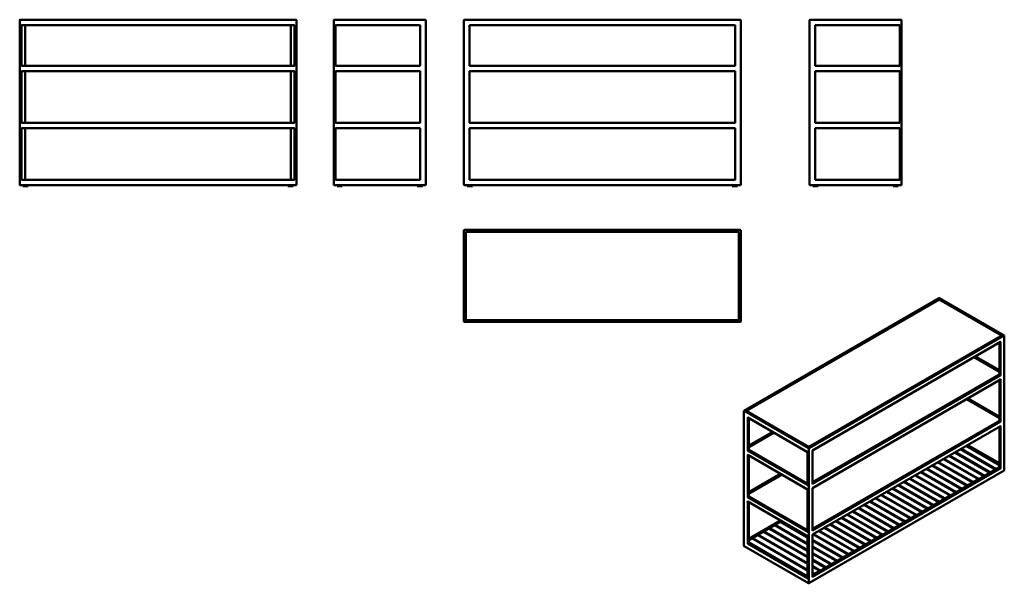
# Model space of a CAD drawing. Header units: millimetres. Extents: x 295 to 5650, y 695 to 3759.
import ezdxf

# ---------------------------------------------------------------- set-up
doc = ezdxf.new("R2010")
doc.units = ezdxf.units.MM
doc.header["$LTSCALE"] = 14.285714
doc.layers.add('Visible (ANSI)', color=7, linetype='Continuous', lineweight=50)
doc.layers.add('Visible Narrow (ANSI)', color=7, linetype='Continuous', lineweight=35)

msp = doc.modelspace()

# ---------------------------------------------------------------- linework, layer by layer
at = {"layer": 'Visible (ANSI)'}
for p, q in [((295.1, 3757.5), (295.1, 2861.5)), ((1798.1, 3759.5), (297.1, 3759.5)), ((1800.1, 2861.5), (1800.1, 3757.5)), ((2003.4, 3757.5), (2003.4, 2861.5)), ((2501.4, 3759.5), (2005.4, 3759.5)), ((2503.4, 2861.5), (2503.4, 3757.5)), ((2711.6, 3757.5), (2711.6, 2861.5)), ((4214.6, 3759.5), (2713.6, 3759.5)), ((4216.6, 2861.5), (4216.6, 3757.5)), ((4591.4, 3757.5), (4591.4, 2861.5)), ((5089.4, 3759.5), (4593.4, 3759.5)), ((5091.4, 2861.5), (5091.4, 3757.5)), ((305.1, 3729.5), (303.1, 3731.5)), ((305.1, 3729.5), (1790.1, 3729.5)), ((305.1, 3509.5), (305.1, 3729.5)), ((325.1, 3509.5), (325.1, 3729.5)), ((1770.1, 3729.5), (1770.1, 3509.5)), ((1790.1, 3729.5), (1792.1, 3731.5)), ((1790.1, 3729.5), (1790.1, 3509.5)), ((2013.4, 3729.5), (2011.4, 3731.5)), ((2013.4, 3509.5), (2013.4, 3729.5)), ((2013.4, 3729.5), (2473.4, 3729.5)), ((2473.4, 3729.5), (2475.4, 3731.5)), ((2473.4, 3729.5), (2473.4, 3509.5)), ((2741.6, 3729.5), (2739.6, 3731.5)), ((2741.6, 3509.5), (2741.6, 3729.5)), ((2741.6, 3729.5), (4186.6, 3729.5)), ((4186.6, 3729.5), (4188.6, 3731.5)), ((4186.6, 3729.5), (4186.6, 3509.5)), ((4621.4, 3729.5), (4619.4, 3731.5)), ((4621.4, 3729.5), (5081.4, 3729.5)), ((4621.4, 3509.5), (4621.4, 3729.5)), ((5081.4, 3729.5), (5083.4, 3731.5)), ((5081.4, 3729.5), (5081.4, 3509.5)), ((305.1, 3509.5), (303.1, 3507.5)), ((305.1, 3479.5), (303.1, 3481.5)), ((1790.1, 3509.5), (305.1, 3509.5)), ((1792.1, 3507.5), (1790.1, 3509.5)), ((1790.1, 3479.5), (1792.1, 3481.5)), ((2013.4, 3509.5), (2011.4, 3507.5)), ((2013.4, 3479.5), (2011.4, 3481.5)), ((2473.4, 3509.5), (2013.4, 3509.5)), ((2475.4, 3507.5), (2473.4, 3509.5)), ((2473.4, 3479.5), (2475.4, 3481.5)), ((2741.6, 3509.5), (2739.6, 3507.5)), ((2741.6, 3479.5), (2739.6, 3481.5)), ((4186.6, 3509.5), (2741.6, 3509.5)), ((4188.6, 3507.5), (4186.6, 3509.5)), ((4186.6, 3479.5), (4188.6, 3481.5)), ((4621.4, 3509.5), (4619.4, 3507.5)), ((4621.4, 3479.5), (4619.4, 3481.5)), ((5081.4, 3509.5), (4621.4, 3509.5)), ((5083.4, 3507.5), (5081.4, 3509.5)), ((5081.4, 3479.5), (5083.4, 3481.5)), ((305.1, 3479.5), (1790.1, 3479.5)), ((305.1, 3199.5), (305.1, 3479.5)), ((325.1, 3199.5), (325.1, 3479.5)), ((1770.1, 3479.5), (1770.1, 3199.5)), ((1790.1, 3479.5), (1790.1, 3199.5)), ((2013.4, 3479.5), (2473.4, 3479.5)), ((2013.4, 3199.5), (2013.4, 3479.5)), ((2473.4, 3479.5), (2473.4, 3199.5)), ((2741.6, 3199.5), (2741.6, 3479.5)), ((2741.6, 3479.5), (4186.6, 3479.5)), ((4186.6, 3479.5), (4186.6, 3199.5)), ((4621.4, 3479.5), (5081.4, 3479.5)), ((4621.4, 3199.5), (4621.4, 3479.5)), ((5081.4, 3479.5), (5081.4, 3199.5)), ((305.1, 3199.5), (303.1, 3197.5)), ((305.1, 3169.5), (303.1, 3171.5)), ((1790.1, 3199.5), (305.1, 3199.5)), ((305.1, 2889.5), (305.1, 3169.5)), ((305.1, 3169.5), (1790.1, 3169.5)), ((325.1, 2889.5), (325.1, 3169.5)), ((1770.1, 3169.5), (1770.1, 2889.5)), ((1792.1, 3197.5), (1790.1, 3199.5)), ((1790.1, 3169.5), (1792.1, 3171.5)), ((1790.1, 3169.5), (1790.1, 2889.5)), ((2013.4, 3199.5), (2011.4, 3197.5)), ((2013.4, 3169.5), (2011.4, 3171.5)), ((2473.4, 3199.5), (2013.4, 3199.5)), ((2013.4, 3169.5), (2473.4, 3169.5)), ((2013.4, 2889.5), (2013.4, 3169.5)), ((2475.4, 3197.5), (2473.4, 3199.5)), ((2473.4, 3169.5), (2475.4, 3171.5)), ((2473.4, 3169.5), (2473.4, 2889.5)), ((2741.6, 3199.5), (2739.6, 3197.5)), ((2741.6, 3169.5), (2739.6, 3171.5)), ((4186.6, 3199.5), (2741.6, 3199.5)), ((2741.6, 2889.5), (2741.6, 3169.5)), ((2741.6, 3169.5), (4186.6, 3169.5)), ((4188.6, 3197.5), (4186.6, 3199.5)), ((4186.6, 3169.5), (4188.6, 3171.5)), ((4186.6, 3169.5), (4186.6, 2889.5)), ((4621.4, 3199.5), (4619.4, 3197.5)), ((4621.4, 3169.5), (4619.4, 3171.5)), ((5081.4, 3199.5), (4621.4, 3199.5)), ((4621.4, 2889.5), (4621.4, 3169.5)), ((4621.4, 3169.5), (5081.4, 3169.5)), ((5083.4, 3197.5), (5081.4, 3199.5)), ((5081.4, 3169.5), (5083.4, 3171.5)), ((5081.4, 3169.5), (5081.4, 2889.5)), ((297.1, 2859.5), (1798.1, 2859.5)), ((303.1, 2887.5), (305.1, 2889.5)), ((1790.1, 2889.5), (305.1, 2889.5)), ((313.1, 2859.5), (313.1, 2854.5)), ((313.1, 2854.5), (341.1, 2854.5)), ((341.1, 2859.5), (341.1, 2854.5)), ((1754.1, 2854.5), (1754.1, 2859.5)), ((1782.1, 2854.5), (1754.1, 2854.5)), ((1782.1, 2854.5), (1782.1, 2859.5)), ((1790.1, 2889.5), (1792.1, 2887.5)), ((2005.4, 2859.5), (2501.4, 2859.5)), ((2011.4, 2887.5), (2013.4, 2889.5)), ((2473.4, 2889.5), (2013.4, 2889.5)), ((2021.4, 2854.5), (2021.4, 2859.5)), ((2049.4, 2854.5), (2021.4, 2854.5)), ((2049.4, 2854.5), (2049.4, 2859.5)), ((2457.4, 2859.5), (2457.4, 2854.5)), ((2457.4, 2854.5), (2485.4, 2854.5)), ((2473.4, 2889.5), (2475.4, 2887.5)), ((2485.4, 2859.5), (2485.4, 2854.5)), ((2713.6, 2859.5), (4214.6, 2859.5)), ((2729.6, 2859.5), (2729.6, 2854.5)), ((2729.6, 2854.5), (2757.6, 2854.5)), ((2739.6, 2887.5), (2741.6, 2889.5)), ((4186.6, 2889.5), (2741.6, 2889.5)), ((2757.6, 2859.5), (2757.6, 2854.5)), ((4170.6, 2854.5), (4170.6, 2859.5)), ((4198.6, 2854.5), (4170.6, 2854.5)), ((4186.6, 2889.5), (4188.6, 2887.5)), ((4198.6, 2854.5), (4198.6, 2859.5)), ((4593.4, 2859.5), (5089.4, 2859.5)), ((4609.4, 2854.5), (4609.4, 2859.5)), ((4637.4, 2854.5), (4609.4, 2854.5)), ((4619.4, 2887.5), (4621.4, 2889.5)), ((5081.4, 2889.5), (4621.4, 2889.5)), ((4637.4, 2854.5), (4637.4, 2859.5)), ((5045.4, 2859.5), (5045.4, 2854.5)), ((5045.4, 2854.5), (5073.4, 2854.5)), ((5073.4, 2859.5), (5073.4, 2854.5)), ((5081.4, 2889.5), (5083.4, 2887.5)), ((2711.6, 2614.1), (2711.6, 2118.1)), ((4214.6, 2616.1), (2713.6, 2616.1)), ((2721.6, 2606.1), (2719.6, 2608.1)), ((2721.6, 2606.1), (4206.6, 2606.1)), ((2721.6, 2126.1), (2721.6, 2606.1)), ((2721.7, 2606), (2721.7, 2126.2)), ((2723.7, 2604), (2721.7, 2606)), ((4206.5, 2606), (2721.7, 2606)), ((4204.5, 2604), (4206.5, 2606)), ((4206.5, 2126.2), (4206.5, 2606)), ((4206.6, 2606.1), (4208.6, 2608.1)), ((4206.6, 2606.1), (4206.6, 2126.1)), ((4216.6, 2118.1), (4216.6, 2614.1)), ((5296.6, 2245.3), (4235.2, 1632.5)), ((5297.6, 2237.6), (4248.5, 1632)), ((5297.6, 2237.6), (5297.6, 2240.3)), ((5297.6, 2237), (5297.6, 2237.6)), ((5636.1, 2042.2), (5297.6, 2237.6)), ((5649.3, 2042.8), (5298.6, 2245.3)), ((2713.6, 2116.1), (4214.6, 2116.1)), ((2719.6, 2124.1), (2721.6, 2126.1)), ((4206.6, 2126.1), (2721.6, 2126.1)), ((2721.7, 2126.2), (2723.7, 2128.2)), ((2721.7, 2126.2), (4206.5, 2126.2)), ((4204.5, 2128.2), (4206.5, 2126.2)), ((4206.6, 2126.1), (4208.6, 2124.1)), ((5637.8, 2042.2), (4587, 1435.5)), ((5650.3, 1309.5), (5650.3, 2041.1)), ((5629.9, 2006.9), (4607.4, 1416.5)), ((5623.7, 1830), (5623.7, 2003.3)), ((5493.9, 1928.4), (5623.7, 1853.5)), ((5623.7, 1845.2), (5486.8, 1924.3)), ((5623.7, 1830), (4607.4, 1243.2)), ((5624.3, 1829.6), (5623.7, 1830)), ((5624.3, 1829.6), (5628.5, 1827.2)), ((5631.4, 1825.5), (5628.5, 1827.2)), ((5629.9, 1802.8), (4607.4, 1212.4)), ((5623.7, 1576.8), (5623.7, 1799.2)), ((5623.7, 1592.1), (5444.4, 1695.7)), ((5451.5, 1699.8), (5623.7, 1600.4)), ((4234.2, 899.2), (4234.2, 1630.8)), ((4587, 1435.5), (4246.7, 1632)), ((4580.7, 1408.4), (4254.6, 1596.6)), ((4260.9, 1419.7), (4260.9, 1593)), ((5623.7, 1576.8), (4607.4, 990)), ((5624.3, 1576.5), (5623.7, 1576.8)), ((5624.3, 1576.5), (5628.5, 1574.1)), ((5631.4, 1572.4), (5628.5, 1574.1)), ((4260.9, 1443.2), (4390.6, 1518.1)), ((4397.8, 1514), (4260.9, 1435)), ((5629.9, 1549.7), (4607.4, 959.3)), ((5623.7, 1323.7), (5623.7, 1546.1)), ((5623.7, 1347.3), (5451.5, 1446.7)), ((4256, 1416.9), (4253.2, 1415.2)), ((4580.7, 1204.3), (4254.6, 1392.5)), ((4256, 1416.9), (4260.3, 1419.3)), ((4260.9, 1419.7), (4260.3, 1419.3)), ((4580.7, 1235), (4260.9, 1419.7)), ((4580.7, 1408.4), (4581.3, 1408.7)), ((4580.7, 1227.8), (4580.7, 1408.4)), ((4587, 1435.5), (4587, 1438.2)), ((4587, 1434.8), (4587, 1435.5)), ((4607.4, 1416.5), (4606.8, 1416.9)), ((4607.4, 1236), (4607.4, 1416.5)), ((5381.4, 1406.2), (5572.5, 1295.9)), ((5384, 1407.7), (5575, 1297.4)), ((5412.3, 1424), (5603.3, 1313.7)), ((5414.8, 1425.5), (5605.8, 1315.2)), ((5443.1, 1441.8), (5623.7, 1337.5)), ((4260.9, 1166.6), (4260.9, 1388.9)), ((5288.9, 1352.8), (5480, 1242.5)), ((5291.5, 1354.3), (5482.5, 1244)), ((5319.8, 1370.6), (5510.8, 1260.3)), ((5322.3, 1372.1), (5513.3, 1261.8)), ((5350.6, 1388.4), (5541.6, 1278.1)), ((5353.1, 1389.9), (5544.2, 1279.6)), ((4260.9, 1190.1), (4433.1, 1289.5)), ((4440.2, 1285.4), (4260.9, 1181.8)), ((4588, 695), (5649.3, 1307.8)), ((5623.7, 1323.7), (4607.4, 736.9)), ((5196.4, 1299.4), (5387.5, 1189.1)), ((5199, 1300.9), (5390, 1190.6)), ((5227.3, 1317.2), (5418.3, 1206.9)), ((5229.8, 1318.7), (5420.9, 1208.4)), ((5258.1, 1335), (5449.1, 1224.7)), ((5260.6, 1336.5), (5451.7, 1226.2)), ((5572.5, 1295.9), (5544.2, 1279.6)), ((5572.5, 1294.1), (5572.5, 1295.9)), ((5603.3, 1313.7), (5575, 1297.4)), ((5575, 1297.4), (5575, 1295.6)), ((5603.3, 1311.9), (5603.3, 1313.7)), ((5623.7, 1325.5), (5605.8, 1315.2)), ((5605.8, 1315.2), (5605.8, 1313.4)), ((5623.7, 1323.7), (5624.3, 1323.4)), ((5628.5, 1320.9), (5624.3, 1323.4)), ((5628.5, 1320.9), (5631.4, 1319.3)), ((5104, 1246), (5295, 1135.7)), ((5106.5, 1247.5), (5297.5, 1137.2)), ((5134.8, 1263.8), (5325.8, 1153.5)), ((5137.3, 1265.3), (5328.4, 1155)), ((5165.6, 1281.6), (5356.7, 1171.3)), ((5168.2, 1283.1), (5359.2, 1172.8)), ((5480, 1242.5), (5451.7, 1226.2)), ((5480, 1240.7), (5480, 1242.5)), ((5510.8, 1260.3), (5482.5, 1244)), ((5482.5, 1244), (5482.5, 1242.2)), ((5510.8, 1258.5), (5510.8, 1260.3)), ((5541.6, 1278.1), (5513.3, 1261.8)), ((5513.3, 1261.8), (5513.3, 1260)), ((5541.6, 1276.3), (5541.6, 1278.1)), ((5544.2, 1279.6), (5544.2, 1277.8)), ((4580.7, 1204.3), (4581.3, 1204.6)), ((4580.7, 974.7), (4580.7, 1204.3)), ((4607.4, 1212.4), (4606.8, 1212.8)), ((4607.4, 982.8), (4607.4, 1212.4)), ((5011.5, 1192.6), (5202.5, 1082.3)), ((5014, 1194.1), (5205, 1083.8)), ((5042.3, 1210.4), (5233.3, 1100.1)), ((5044.8, 1211.9), (5235.9, 1101.6)), ((5073.1, 1228.2), (5264.2, 1117.9)), ((5075.7, 1229.7), (5266.7, 1119.4)), ((5387.5, 1189.1), (5359.2, 1172.8)), ((5387.5, 1187.3), (5387.5, 1189.1)), ((5418.3, 1206.9), (5390, 1190.6)), ((5390, 1190.6), (5390, 1188.8)), ((5418.3, 1205.1), (5418.3, 1206.9)), ((5449.1, 1224.7), (5420.9, 1208.4)), ((5420.9, 1208.4), (5420.9, 1206.6)), ((5449.1, 1222.9), (5449.1, 1224.7)), ((5451.7, 1226.2), (5451.7, 1224.4)), ((4256, 1163.8), (4253.2, 1162.1)), ((4580.7, 951.1), (4254.6, 1139.4)), ((4256, 1163.8), (4260.3, 1166.2)), ((4260.9, 1166.6), (4260.3, 1166.2)), ((4580.7, 981.9), (4260.9, 1166.6)), ((4260.9, 913.4), (4260.9, 1135.8)), ((4919, 1139.2), (5110, 1028.9)), ((4921.5, 1140.7), (5112.6, 1030.4)), ((4949.8, 1157), (5140.8, 1046.7)), ((4952.3, 1158.5), (5143.4, 1048.2)), ((4980.6, 1174.8), (5171.7, 1064.5)), ((4983.2, 1176.3), (5174.2, 1066)), ((5295, 1135.7), (5266.7, 1119.4)), ((5295, 1133.9), (5295, 1135.7)), ((5325.8, 1153.5), (5297.5, 1137.2)), ((5297.5, 1137.2), (5297.5, 1135.4)), ((5325.8, 1151.7), (5325.8, 1153.5)), ((5356.7, 1171.3), (5328.4, 1155)), ((5328.4, 1155), (5328.4, 1153.2)), ((5356.7, 1169.5), (5356.7, 1171.3)), ((5359.2, 1172.8), (5359.2, 1171)), ((4826.5, 1085.8), (5017.5, 975.5)), ((4829, 1087.3), (5020.1, 977)), ((4857.3, 1103.6), (5048.4, 993.3)), ((4859.9, 1105.1), (5050.9, 994.8)), ((4888.1, 1121.4), (5079.2, 1011.1)), ((4890.7, 1122.9), (5081.7, 1012.6)), ((5202.5, 1082.3), (5174.2, 1066)), ((5202.5, 1080.5), (5202.5, 1082.3)), ((5233.3, 1100.1), (5205, 1083.8)), ((5205, 1083.8), (5205, 1082)), ((5233.3, 1098.3), (5233.3, 1100.1)), ((5264.2, 1117.9), (5235.9, 1101.6)), ((5235.9, 1101.6), (5235.9, 1099.8)), ((5264.2, 1116.1), (5264.2, 1117.9)), ((5266.7, 1119.4), (5266.7, 1117.6)), ((4433.1, 1036.4), (4260.9, 937)), ((4404.6, 1011.9), (4432.9, 1028.3)), ((4432.9, 1028.3), (4580.7, 942.9)), ((4435.4, 1029.7), (4440, 1032.4)), ((4435.4, 1029.7), (4580.7, 945.9)), ((4435.4, 1026.8), (4435.4, 1029.7)), ((4734, 1032.4), (4925, 922.1)), ((4736.5, 1033.9), (4927.6, 923.6)), ((4764.8, 1050.2), (4955.9, 939.9)), ((4767.4, 1051.7), (4958.4, 941.4)), ((4795.7, 1068), (4986.7, 957.7)), ((4798.2, 1069.5), (4989.2, 959.2)), ((5110, 1028.9), (5081.7, 1012.6)), ((5110, 1027.1), (5110, 1028.9)), ((5140.8, 1046.7), (5112.6, 1030.4)), ((5112.6, 1030.4), (5112.6, 1028.6)), ((5140.8, 1044.9), (5140.8, 1046.7)), ((5171.7, 1064.5), (5143.4, 1048.2)), ((5143.4, 1048.2), (5143.4, 1046.4)), ((5171.7, 1062.7), (5171.7, 1064.5)), ((5174.2, 1066), (5174.2, 1064.2)), ((4312.1, 958.5), (4340.4, 974.9)), ((4340.4, 974.9), (4580.7, 836.1)), ((4342.9, 976.3), (4371.2, 992.7)), ((4342.9, 976.3), (4580.7, 839.1)), ((4342.9, 973.4), (4342.9, 976.3)), ((4371.2, 992.7), (4580.7, 871.7)), ((4373.8, 994.1), (4402.1, 1010.5)), ((4373.8, 994.1), (4580.7, 874.7)), ((4373.8, 991.2), (4373.8, 994.1)), ((4402.1, 1010.5), (4580.7, 907.3)), ((4404.6, 1011.9), (4580.7, 910.3)), ((4404.6, 1009), (4404.6, 1011.9)), ((4641.5, 979), (4832.5, 868.7)), ((4644, 980.5), (4835.1, 870.2)), ((4672.3, 996.8), (4863.4, 886.5)), ((4674.9, 998.3), (4865.9, 888)), ((4703.2, 1014.6), (4894.2, 904.3)), ((4705.7, 1016.1), (4896.7, 905.8)), ((5017.5, 975.5), (4989.2, 959.2)), ((5017.5, 973.7), (5017.5, 975.5)), ((5048.4, 993.3), (5020.1, 977)), ((5020.1, 977), (5020.1, 975.2)), ((5048.4, 991.5), (5048.4, 993.3)), ((5079.2, 1011.1), (5050.9, 994.8)), ((5050.9, 994.8), (5050.9, 993)), ((5079.2, 1009.3), (5079.2, 1011.1)), ((5081.7, 1012.6), (5081.7, 1010.8)), ((4253.2, 909), (4256, 910.7)), ((4260.3, 913.1), (4256, 910.7)), ((4260.3, 913.1), (4260.9, 913.4)), ((4260.9, 929), (4278.7, 939.3)), ((4260.9, 916.9), (4580.7, 732.3)), ((4580.7, 728.8), (4260.9, 913.4)), ((4278.7, 939.3), (4580.7, 764.9)), ((4281.3, 940.7), (4309.6, 957.1)), ((4281.3, 940.7), (4580.7, 767.9)), ((4281.3, 937.8), (4281.3, 940.7)), ((4309.6, 957.1), (4580.7, 800.5)), ((4312.1, 958.5), (4580.7, 803.5)), ((4312.1, 955.6), (4312.1, 958.5)), ((4580.7, 951.1), (4581.3, 951.5)), ((4580.7, 721.6), (4580.7, 951.1)), ((4607.4, 959.3), (4606.8, 959.6)), ((4607.4, 729.7), (4607.4, 959.3)), ((4607.4, 930.5), (4773.4, 834.6)), ((4607.4, 927.5), (4770.9, 833.1)), ((4610.7, 961.2), (4801.7, 850.9)), ((4613.2, 962.7), (4804.3, 852.4)), ((4925, 922.1), (4896.7, 905.8)), ((4925, 920.3), (4925, 922.1)), ((4955.9, 939.9), (4927.6, 923.6)), ((4927.6, 923.6), (4927.6, 921.8)), ((4955.9, 938.1), (4955.9, 939.9)), ((4986.7, 957.7), (4958.4, 941.4)), ((4958.4, 941.4), (4958.4, 939.6)), ((4986.7, 955.9), (4986.7, 957.7)), ((4989.2, 959.2), (4989.2, 957.4)), ((4235.2, 897.5), (4586, 695)), ((4607.4, 894.9), (4742.6, 816.8)), ((4607.4, 891.9), (4740.1, 815.3)), ((4607.4, 859.3), (4711.8, 799)), ((4832.5, 868.7), (4804.3, 852.4)), ((4832.5, 867), (4832.5, 868.7)), ((4863.4, 886.5), (4835.1, 870.2)), ((4835.1, 870.2), (4835.1, 868.4)), ((4863.4, 884.8), (4863.4, 886.5)), ((4894.2, 904.3), (4865.9, 888)), ((4865.9, 888), (4865.9, 886.2)), ((4894.2, 902.5), (4894.2, 904.3)), ((4896.7, 905.8), (4896.7, 904)), ((4607.4, 856.3), (4709.2, 797.5)), ((4607.4, 823.7), (4680.9, 781.2)), ((4607.4, 820.7), (4678.4, 779.7)), ((4740.1, 815.3), (4711.8, 799)), ((4740.1, 813.6), (4740.1, 815.3)), ((4770.9, 833.1), (4742.6, 816.8)), ((4742.6, 816.8), (4742.6, 815)), ((4770.9, 831.4), (4770.9, 833.1)), ((4801.7, 850.9), (4773.4, 834.6)), ((4773.4, 834.6), (4773.4, 832.8)), ((4801.7, 849.2), (4801.7, 850.9)), ((4804.3, 852.4), (4804.3, 850.6)), ((4607.4, 788.1), (4650.1, 763.4)), ((4607.4, 785.1), (4647.6, 761.9)), ((4607.4, 752.5), (4619.3, 745.6)), ((4647.6, 761.9), (4619.3, 745.6)), ((4647.6, 760.2), (4647.6, 761.9)), ((4678.4, 779.7), (4650.1, 763.4)), ((4650.1, 763.4), (4650.1, 761.6)), ((4678.4, 778), (4678.4, 779.7)), ((4709.2, 797.5), (4680.9, 781.2)), ((4680.9, 781.2), (4680.9, 779.4)), ((4709.2, 795.8), (4709.2, 797.5)), ((4711.8, 799), (4711.8, 797.2)), ((4607.4, 749.5), (4616.7, 744.1)), ((4616.7, 744.1), (4607.4, 738.7)), ((4616.7, 742.4), (4616.7, 744.1)), ((4619.3, 745.6), (4619.3, 743.8))]:
    msp.add_line(p, q, dxfattribs=at)
for centre, start, end in [((297.1, 3757.5), 90, 180), ((1798.1, 3757.5), 0, 90), ((2005.4, 3757.5), 90, 180), ((2501.4, 3757.5), 0, 90), ((2713.6, 3757.5), 90, 180), ((4214.6, 3757.5), 0, 90), ((4593.4, 3757.5), 90, 180), ((5089.4, 3757.5), 0, 90), ((297.1, 2861.5), 180, 270), ((1798.1, 2861.5), 270, 0), ((2005.4, 2861.5), 180, 270), ((2501.4, 2861.5), 270, 0), ((2713.6, 2861.5), 180, 270), ((4214.6, 2861.5), 270, 0), ((4593.4, 2861.5), 180, 270), ((5089.4, 2861.5), 270, 0), ((2713.6, 2614.1), 90, 180), ((4214.6, 2614.1), 0, 90), ((5297.6, 2243.6), 60, 120), ((2713.6, 2118.1), 180, 270), ((4214.6, 2118.1), 270, 0), ((5648.3, 2041.1), 0, 60), ((4236.2, 1630.8), 120, 180), ((5648.3, 1309.5), 300, 0), ((4236.2, 899.2), 180, 240), ((4587, 696.7), 240, 300)]:
    msp.add_arc(centre, 2, start, end, dxfattribs=at)
for centre, major_axis, start_param, end_param in [((5634.1, 2041.1), (-2.83, 0), 3.460708, 4.712389), ((5639.8, 2041.1), (2.83, 0), 1.570796, 2.356194), ((5629.9, 2009.2), (-1.41, -2.45), 0.785398, 1.570796), ((5629.9, 1805.1), (-1.41, -2.45), 0.785398, 1.570796), ((4244.7, 1630.8), (-2.83, 0), 3.926991, 4.712389), ((4250.5, 1630.8), (2.83, 0), 1.570796, 2.822477), ((4254.6, 1599), (1.41, -2.45), 4.712389, 5.497787), ((5629.9, 1552), (-1.41, -2.45), 0.785398, 1.570796), ((4254.6, 1394.8), (1.41, -2.45), 4.712389, 5.497787), ((4605.4, 1234.8), (-1.41, -2.45), 1.570796, 2.356194), ((4582.7, 1226.6), (1.41, -2.45), 3.926991, 4.712389), ((4254.6, 1141.7), (1.41, -2.45), 4.712389, 5.497787), ((4582.7, 973.5), (1.41, -2.45), 3.926991, 4.712389), ((4605.4, 981.7), (-1.41, -2.45), 1.570796, 2.356194), ((4582.7, 720.4), (-1.41, 2.45), 0.785398, 1.570796), ((4605.4, 728.6), (-1.41, -2.45), 1.570796, 2.356194)]:
    msp.add_ellipse(centre, major_axis=major_axis, ratio=0.57735, start_param=start_param, end_param=end_param, dxfattribs=at)
at = {"layer": 'Visible Narrow (ANSI)'}
for p, q in [((4236.2, 1632.4), (5297.6, 2245.2)), ((5297.6, 2240.3), (4244.7, 1632.4)), ((4250.5, 1632.4), (5297.6, 2237)), ((5297.6, 2245.2), (5648.3, 2042.7)), ((5639.8, 2042.7), (5297.6, 2240.3)), ((5297.6, 2237), (5634.1, 2042.7)), ((5634.1, 2042.7), (4587, 1438.2)), ((4587, 1434.8), (5639.8, 2042.7)), ((5648.3, 2042.7), (4587, 1429.9)), ((4588.4, 1427.5), (5649.7, 2040.3)), ((5649.7, 2040.3), (5649.7, 1308.7)), ((5631.4, 2008.4), (4606.8, 1416.9)), ((5624.3, 1829.6), (5624.3, 2003.7)), ((5628.5, 2006.1), (5628.5, 1827.2)), ((5631.4, 1825.5), (5631.4, 2008.4)), ((5493.4, 1928.1), (5623.7, 1852.8)), ((5486.2, 1924), (5623.7, 1844.6)), ((5623.7, 1847.9), (5489.1, 1925.6)), ((4606.8, 1234), (5631.4, 1825.5)), ((5623.7, 1832.6), (4607.4, 1245.8)), ((4607.4, 1242.5), (5624.3, 1829.6)), ((5628.5, 1827.2), (4607.4, 1237.6)), ((5631.4, 1804.3), (4606.8, 1212.8)), ((5624.3, 1576.5), (5624.3, 1799.5)), ((5628.5, 1802), (5628.5, 1574.1)), ((5631.4, 1572.4), (5631.4, 1804.3)), ((5443.8, 1695.3), (5623.7, 1591.5)), ((5623.7, 1594.8), (5446.7, 1697)), ((5450.9, 1699.5), (5623.7, 1599.7)), ((4234.8, 898.4), (4234.8, 1630)), ((4234.8, 1630), (4585.6, 1427.5)), ((4587, 1429.9), (4236.2, 1632.4)), ((4244.7, 1632.4), (4587, 1434.8)), ((4587, 1438.2), (4250.5, 1632.4)), ((4253.2, 1598.1), (4253.2, 1415.2)), ((4581.3, 1408.7), (4253.2, 1598.1)), ((4256, 1416.9), (4256, 1595.8)), ((4260.3, 1593.4), (4260.3, 1419.3)), ((4606.8, 980.9), (5631.4, 1572.4)), ((5623.7, 1579.5), (4607.4, 992.7)), ((4607.4, 989.4), (5624.3, 1576.5)), ((5628.5, 1574.1), (4607.4, 984.5)), ((4260.9, 1442.5), (4391.2, 1517.8)), ((4395.5, 1515.3), (4260.9, 1437.6)), ((4260.9, 1434.3), (4398.4, 1513.7)), ((5631.4, 1551.2), (4606.8, 959.6)), ((5624.3, 1323.4), (5624.3, 1546.4)), ((5628.5, 1548.9), (5628.5, 1320.9)), ((5631.4, 1319.3), (5631.4, 1551.2)), ((5450.9, 1446.3), (5623.7, 1346.6)), ((4253.2, 1415.2), (4581.3, 1225.8)), ((4253.2, 1394), (4253.2, 1162.1)), ((4581.3, 1204.6), (4253.2, 1394)), ((4580.7, 1229.4), (4256, 1416.9)), ((4260.3, 1419.3), (4580.7, 1234.3)), ((4580.7, 1237.7), (4260.9, 1422.3)), ((4581.3, 1225.8), (4581.3, 1408.7)), ((4585.6, 1427.5), (4585.6, 695.9)), ((4588.4, 695.9), (4588.4, 1427.5)), ((4606.8, 1416.9), (4606.8, 1234)), ((5443.9, 1442.3), (5623.7, 1338.4)), ((5623.7, 1341.7), (5446.7, 1443.9)), ((4256, 1163.8), (4256, 1391.7)), ((4260.3, 1389.3), (4260.3, 1166.2)), ((4260.9, 1189.4), (4433.6, 1289.2)), ((4437.9, 1286.7), (4260.9, 1184.5)), ((5649.7, 1308.7), (4588.4, 695.9)), ((4606.8, 727.8), (5631.4, 1319.3)), ((4607.4, 736.3), (5624.3, 1323.4)), ((5628.5, 1320.9), (4607.4, 731.4)), ((4260.9, 1181.2), (4440.8, 1285)), ((4581.3, 972.7), (4581.3, 1204.6)), ((4606.8, 1212.8), (4606.8, 980.9)), ((4253.2, 1162.1), (4581.3, 972.7)), ((4253.2, 1140.9), (4253.2, 909)), ((4581.3, 951.5), (4253.2, 1140.9)), ((4580.7, 976.3), (4256, 1163.8)), ((4256, 910.7), (4256, 1138.6)), ((4260.3, 1166.2), (4580.7, 981.2)), ((4260.3, 1136.1), (4260.3, 913.1)), ((4580.7, 984.6), (4260.9, 1169.2)), ((4260.9, 936.3), (4433.6, 1036.1)), ((4437.9, 1033.6), (4260.9, 931.4)), ((4433.6, 1027.9), (4435.4, 1028.9)), ((4341.1, 974.5), (4342.9, 975.5)), ((4371.9, 992.3), (4373.8, 993.3)), ((4402.8, 1010.1), (4404.6, 1011.1)), ((4580.7, 723.2), (4256, 910.7)), ((4260.3, 913.1), (4580.7, 728.1)), ((4279.4, 938.9), (4281.3, 939.9)), ((4310.3, 956.7), (4312.1, 957.7)), ((4581.3, 719.6), (4581.3, 951.5)), ((4606.8, 959.6), (4606.8, 727.8)), ((4585.6, 695.9), (4234.8, 898.4)), ((4253.2, 909), (4581.3, 719.6))]:
    msp.add_line(p, q, dxfattribs=at)
for centre, major_axis, start_param, end_param in [((5297.6, 2243.6), (-1, 1.73), 5.497787, 6.283185), ((5297.6, 2243.6), (1, 1.73), 0, 0.785398), ((5648.3, 2041.1), (1, 1.73), 0, 0.785398), ((5648.3, 2041.1), (1, -1.73), 0.785398, 2.356194), ((5648.3, 2041.1), (2, 0), 5.497787, 6.283185), ((4236.2, 1630.8), (-2, 0), 0, 0.785398), ((4236.2, 1630.8), (1, 1.73), 0.785398, 2.356194), ((4236.2, 1630.8), (-1, 1.73), 5.497787, 6.283185), ((4587, 1428.3), (-1, -1.73), 3.926991, 5.497787), ((4587, 1428.3), (2, 0), 3.926991, 5.497787), ((4587, 1428.3), (-1, 1.73), 3.926991, 5.497787), ((5648.3, 1309.5), (1, -1.73), 0, 0.785398), ((5648.3, 1309.5), (2, 0), 5.497787, 6.283185), ((4236.2, 899.2), (-2, 0), 0, 0.785398), ((4236.2, 899.2), (-1, -1.73), 5.497787, 6.283185), ((4587, 696.7), (-1, -1.73), 5.497787, 6.283185), ((4587, 696.7), (-2, 0), 0.785398, 2.356194), ((4587, 696.7), (1, -1.73), 0, 0.785398)]:
    msp.add_ellipse(centre, major_axis=major_axis, ratio=0.57735, start_param=start_param, end_param=end_param, dxfattribs=at)

doc.saveas('drawing.dxf')
